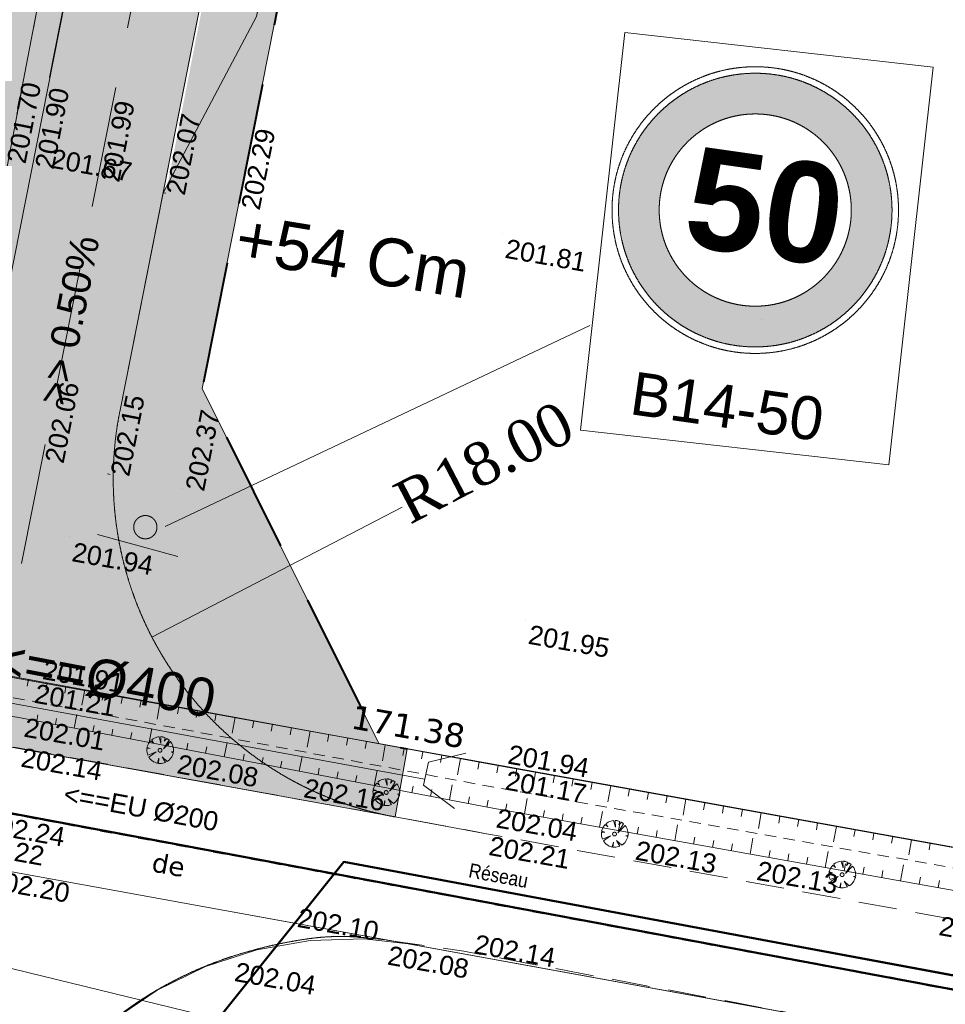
# Model space of a CAD drawing. Header units: millimetres. Extents: x -446952 to 537903, y -185749 to 168493.
# Tile 20 of 155: x -121331 to -72861, y -96599 to -45071. Entities that reach past the tile are written whole.
import ezdxf
from ezdxf.xclip import XClip

# ---------------------------------------------------------------- set-up
doc = ezdxf.new("R2010")
doc.units = ezdxf.units.MM
doc.header["$MEASUREMENT"] = 0
doc.header["$XCLIPFRAME"] = 0
for name, pattern in [('AXES', [101600, 63500, -12700, 12700, -12700]), ('CACHE2', [9525, 6350, -3175]), ('CHEMIN', [3000, 2000, -1000]), ('FOSSE', [1000, 600, -400]), ('Wipeout_Contour', [1000, 0, -1000])]:
    doc.linetypes.add(name, pattern=pattern)
for name, color, linetype in [('02 AF-17-0322 ZAE POMME- CHANTIER-2018-09-26_2_-1-PAP-SURFACES-VOIRIE', 7, 'Continuous'), ('02 AF-17-0322 ZAE POMME- CHANTIER-2018-09-26_2_01-PAP- BORDURE AGGLOS', 7, 'Continuous'), ('02 AF-17-0322 ZAE POMME- CHANTIER-2018-09-26_2_01-PAP- BORDURE CAN CS1 ET PANNEAU SIGNAL', 7, 'Continuous'), ('02 AF-17-0322 ZAE POMME- CHANTIER-2018-09-26_2_01-PAP- BORDURE T2', 7, 'Continuous'), ('02 AF-17-0322 ZAE POMME- CHANTIER-2018-09-26_2_01-PAP- NIVELLEMENT', 7, 'Continuous'), ('02 AF-17-0322 ZAE POMME- CHANTIER-2018-09-26_2_01-PAP- REVET EV', 7, 'Continuous'), ('02 AF-17-0322 ZAE POMME- CHANTIER-2018-09-26_2_01-PAP- REVET PK PL', 7, 'Continuous'), ('02 AF-17-0322 ZAE POMME- CHANTIER-2018-09-26_2_01-PAP- REVET VOIE', 7, 'Continuous'), ('02 AF-17-0322 ZAE POMME- CHANTIER-2018-09-26_2_01-PAP-COTATION', 7, 'Continuous'), ('02 AF-17-0322 ZAE POMME- CHANTIER-2018-09-26_2_01-PAP-FILAIRE VOIE', 7, 'Continuous'), ('02 AF-17-0322 ZAE POMME- CHANTIER-2018-09-26_2_01-PAP-MARQUAGE AU SOL', 7, 'Continuous'), ('02 AF-17-0322 ZAE POMME- CHANTIER-2018-09-26_2_02-PAP-EP PROJET', 7, 'Continuous'), ('02 AF-17-0322 ZAE POMME- CHANTIER-2018-09-26_2_02-PAP-EP TEXTE POUR 2000°', 7, 'Continuous'), ('02 AF-17-0322 ZAE POMME- CHANTIER-2018-09-26_2_06-PAP AEP PROJET', 7, 'Continuous'), ('02 AF-17-0322 ZAE POMME- CHANTIER-2018-09-26_2_09-PAP ECLAIRAGE PROJET', 7, 'Continuous'), ('02 AF-17-0322 ZAE POMME- CHANTIER-2018-09-26_2_2D - Dessins placés - Géomètre.2D', 7, 'Continuous'), ('02 AF-17-0322 ZAE POMME- CHANTIER-2018-09-26_2_Defpoints', 7, 'Continuous'), ('02 AF-17-0322 ZAE POMME- CHANTIER-2018-09-26_2_X-PAP-PL_1_PROFILS_Bordure_T2', 7, 'Continuous'), ('02 AF-17-0322 ZAE POMME- CHANTIER-2018-09-26_2_X-PTS TOPO-TEXTE TOPOALT', 7, 'Continuous'), ('02 AF-17-0322 ZAE POMME- CHANTIER-2018-09-26_2_X-PTS TOPO-TOPOPOINT', 7, 'Continuous'), ('02 AF-17-0322 ZAE POMME- CHANTIER-2018-09-26_2_Y - FDP TOPO-COTATION', 7, 'Continuous'), ('02 AF-17-0322 ZAE POMME- CHANTIER-2018-09-26_2_Y - FDP TOPO-LIMITES_ 09119', 7, 'Continuous'), ('02 AF-17-0322 ZAE POMME- CHANTIER-2018-09-26_2_Y - FDP TOPO-LIMITES_03308', 7, 'Continuous'), ('02 AF-17-0322 ZAE POMME- CHANTIER-2018-09-26_2_Y - FDP TOPO-LIMITES_97191', 7, 'Continuous'), ('02 AF-17-0322 ZAE POMME- CHANTIER-2018-09-26_2_Y - FDP TOPO-LOT COTATION', 7, 'Continuous'), ('02 AF-17-0322 ZAE POMME- CHANTIER-2018-09-26_2_Y-FDP TOPO-TOP_AXE_FOSSE', 7, 'Continuous'), ('02 AF-17-0322 ZAE POMME- CHANTIER-2018-09-26_2_Y-FDP TOPO-TOP_BARBULE', 7, 'Continuous'), ('02 AF-17-0322 ZAE POMME- CHANTIER-2018-09-26_2_Y-FDP TOPO-TOP_BORDURE_CC2', 7, 'Continuous'), ('02 AF-17-0322 ZAE POMME- CHANTIER-2018-09-26_2_Y-FDP TOPO-TOP_TALUS', 7, 'Continuous'), ('02 AF-17-0322 ZAE POMME- CHANTIER-2018-09-26_2_Y-FDP TOPO-TOP_VEGETATION_symb', 7, 'Continuous'), ('02 AF-17-0322 ZAE POMME- CHANTIER-2018-09-26_2_Y-FDP TOPO-TOP_VOIRIE', 7, 'Continuous'), ('02 AF-17-0322 ZAE POMME- CHANTIER-2018-09-26_2_Y-RESEAU EXISTANT FDP-TOP_PLUV_ RESEAU', 7, 'Continuous'), ('02 AF-17-0322 ZAE POMME- CHANTIER-2018-09-26_2_Y-RESEAU EXISTANT FDP-TOP_VANNE_RESEAU', 7, 'Continuous'), ('02 AF-17-0322 ZAE POMME- CHANTIER-2018-09-26_2_Y-RESEAU EXISTANT FDP-TOP_VANNE_SYMB', 7, 'Continuous'), ('02 AF-17-0322 ZAE POMME- CHANTIER-2018-09-26_2_Y-RESEAU EXISTANT FDP-TOP_VANNE_TEXTE', 7, 'Continuous'), ('02 AF-17-0322 ZAE POMME- CHANTIER-2018-09-26_2_ZZ- PAP ALT PTS PROJET', 7, 'Continuous'), ('2D - Dessins placés - Géomètre.2D', 7, 'Continuous')]:
    doc.layers.add(name, color=color, linetype=linetype)
doc.styles.add('STYLE_GENERE_1', font='txt')
doc.styles.add('STYLE_GENERE_3', font='verdana.ttf')
doc.styles.add('STYLE_GENERE_4', font='txt')
doc.styles.add('STYLE_GENERE_9', font='arial.ttf')
doc.linetypes.add('EAUX_USÉES', pattern='A,0,[1,-3. Plan gÃ©omÃ¨tre1.Shx,S=317.460317,R=0,X=0,Y=0],-47000,0', length=47000)

# ---------------------------------------------------------------- blocks, each defined once
blk = doc.blocks.new('Dessin_1_2', base_point=(-56559339, -2771872408))
at = {"color": 254, "linetype": 'Wipeout_Contour', "lineweight": 0, "ltscale": 2094265.569888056}
blk.add_wipeout([(-446952, -185749), (537903, -185749), (537903, 168493), (-446952, 168064)], dxfattribs=at).dxf.layer = '02 AF-17-0322 ZAE POMME- CHANTIER-2018-09-26_2_2D - Dessins placés - Géomètre.2D'
at = {"layer": '02 AF-17-0322 ZAE POMME- CHANTIER-2018-09-26_2_01-PAP- BORDURE CAN CS1 ET PANNEAU SIGNAL', "linetype": 'Continuous', "lineweight": 15, "true_color": 0xc8af83}
h = blk.add_hatch(color=43, dxfattribs=at)
h.paths.add_polyline_path([(-89902, -54020, 1.000005), (-75724, -56047, 1)])
h.paths.add_polyline_path([(-77834, -55746, -1.000006), (-87792, -54322, -1)], flags=0)
at = {"layer": '02 AF-17-0322 ZAE POMME- CHANTIER-2018-09-26_2_01-PAP- BORDURE CAN CS1 ET PANNEAU SIGNAL', "linetype": 'Continuous', "lineweight": 0, "true_color": 0x000000}
blk.add_hatch(color=18, dxfattribs=at).paths.add_polyline_path([(-115267, -71952, 1), (-114234, -71306, 1)])
at = {"layer": '02 AF-17-0322 ZAE POMME- CHANTIER-2018-09-26_2_01-PAP- REVET EV', "linetype": 'Continuous', "lineweight": 15, "true_color": 0xa2a233}
for points in [[(-103425, 49922), (-127964, -74078, 0.147477), (-123090, -64900), (-100482, 49339, -0.30098), (-73306, 76804, 0.901349), (-73408, 77794), (-75679, 77797, 0.141216), (-86326, 74744, 0.20678)], [(-116091, -65592, 0.418387), (-101676, -86792), (-101034, -83224), (-102523, -82955), (-111770, -64364), (-88835, 51530), (-71739, 65197), (-67740, 65093), (-67600, 70507, 0.343506), (-93615, 47980), (-102950, 808), (-101949, -9584), (-108938, -44899), (-113822, -54126)]]:
    blk.add_hatch(color=55, dxfattribs=at).paths.add_polyline_path(points)
at = {"layer": '02 AF-17-0322 ZAE POMME- CHANTIER-2018-09-26_2_01-PAP- REVET PK PL', "linetype": 'Continuous', "lineweight": 15, "true_color": 0x3dad99}
blk.add_hatch(color=135, dxfattribs=at).paths.add_polyline_path([(-113675, -54156), (-108938, -44899), (-101949, -9584), (-102950, 808)])
at = {"layer": '02 AF-17-0322 ZAE POMME- CHANTIER-2018-09-26_2_01-PAP- REVET VOIE', "linetype": 'Continuous', "lineweight": 15, "true_color": 0xe8e8e8}
blk.add_hatch(color=254, dxfattribs=at).paths.add_polyline_path([(-127964, -74078, -0.246824), (-143938, -79120), (-101676, -86792, -0.418387), (-116091, -65592), (-93615, 47980, -0.343506), (-67600, 70507, -0.019452), (-65423, 70535), (-42054, 69930, 0.060082), (-27750, 71280), (38284, 85642, 0.04246), (48004, 88638), (65740, 95802, -0.079278), (72804, 97424), (250300, 109412, 0.02499), (257294, 110237), (294497, 116522, -0.504374), (321675, 89094), (299201, -56028), (285971, -134819, -0.40927), (265363, -149699), (307127, -157458, -0.40792), (292737, -136794), (306112, -57143), (328592, 88023, 0.50605), (293331, 123425), (256128, 117139, -0.02499), (249828, 116396), (72332, 104408, 0.079278), (63118, 102292), (45383, 95129, -0.04246), (36796, 92482), (-29238, 78120, -0.060082), (-41873, 76928), (-65241, 77533, 0.058037), (-73306, 76804, 0.30098), (-100482, 49339), (-123090, -64900, -0.147477)])
at = {"layer": '02 AF-17-0322 ZAE POMME- CHANTIER-2018-09-26_2_-1-PAP-SURFACES-VOIRIE', "color": 7, "linetype": 'Continuous', "lineweight": 15, "flags": 128}
blk.add_lwpolyline([(-100482, 49339), (-123090, -64900, -0.147477), (-127964, -74078, -0.246824), (-143938, -79120), (-101676, -86792, -0.418387), (-116091, -65592), (-111232, -41039)], format="xyb", dxfattribs=at)
at = {"layer": '02 AF-17-0322 ZAE POMME- CHANTIER-2018-09-26_2_01-PAP- BORDURE AGGLOS', "color": 134, "linetype": 'CACHE2', "lineweight": 40, "flags": 128}
blk.add_lwpolyline([(-71739, 65197), (-88835, 51530), (-111770, -64364), (-102523, -82955), (-101034, -83224)], dxfattribs=at)
at = {"layer": '02 AF-17-0322 ZAE POMME- CHANTIER-2018-09-26_2_01-PAP- BORDURE CAN CS1 ET PANNEAU SIGNAL', "color": 161, "linetype": 'AXES', "lineweight": 15, "true_color": 0x40a5ff, "flags": 128}
blk.add_lwpolyline([(328592, 88023, 0.511687), (292793, 123334), (256128, 117139, -0.02499), (249828, 116396), (235959, 115459), (225780, 117778), (189862, 115352), (180087, 111685), (144168, 109260), (133989, 111579), (98071, 109153), (88296, 105486), (72332, 104408, 0.079278), (63118, 102292), (45383, 95129, -0.04246), (36796, 92482), (-29238, 78120, -0.060082), (-41873, 76928), (-65241, 77533, 0.365399), (-100482, 49339), (-123090, -64900, -0.409989), (-143986, -79111), (-146048, -78734)], format="xyb", dxfattribs=at)
at = {"layer": '02 AF-17-0322 ZAE POMME- CHANTIER-2018-09-26_2_01-PAP- BORDURE CAN CS1 ET PANNEAU SIGNAL', "color": 7, "linetype": 'Continuous', "lineweight": 15, "flags": 128}
blk.add_lwpolyline([(-73489, -47553), (-89640, -45744), (-91971, -66560), (-75820, -68369)], close=True, dxfattribs=at)
for points in [[(-113705, -71586), (-91484, -61070)], [(-113053, -73167), (-117260, -72005)]]:
    blk.add_lwpolyline(points, dxfattribs=at)
at = {"layer": '02 AF-17-0322 ZAE POMME- CHANTIER-2018-09-26_2_01-PAP- BORDURE CAN CS1 ET PANNEAU SIGNAL', "color": 7, "linetype": 'Continuous', "lineweight": 15}
for centre, radius in [((-82813, -55034), 7501), ((-82813, -55034), 7161), ((-82813, -55034), 5030), ((-114751, -71629), 609)]:
    blk.add_circle(centre, radius, dxfattribs=at)
at = {"layer": '02 AF-17-0322 ZAE POMME- CHANTIER-2018-09-26_2_01-PAP- BORDURE T2', "color": 7, "linetype": 'Continuous', "lineweight": 15, "flags": 128}
blk.add_lwpolyline([(321675, 89094, 0.511687), (293959, 116432), (257294, 110237, -0.02499), (250300, 109412), (72804, 97424, 0.079278), (65740, 95802), (48004, 88638, -0.04246), (38284, 85642), (-27750, 71280, -0.060082), (-42054, 69930), (-65423, 70535, 0.365399), (-93615, 47980), (-102950, 808), (-101949, -9584), (-108938, -44899), (-113822, -54126), (-116091, -65592, 0.418387), (-101676, -86792), (-96884, -87669)], format="xyb", dxfattribs=at)
at = {"layer": '02 AF-17-0322 ZAE POMME- CHANTIER-2018-09-26_2_01-PAP- NIVELLEMENT', "color": 7, "linetype": 'Continuous', "lineweight": 15}
for p, q in [((-120689, -52768), (-120689, -52768)), ((-117255, -53447), (-117255, -53447)), ((-113822, -54126), (-113822, -54126)), ((-109898, -54903), (-109898, -54903)), ((-120167, -68162), (-120167, -68162)), ((-116734, -68841), (-116734, -68841)), ((-112810, -69618), (-112810, -69618))]:
    blk.add_line(p, q, dxfattribs=at)
at = {"layer": '02 AF-17-0322 ZAE POMME- CHANTIER-2018-09-26_2_01-PAP-COTATION', "color": 161, "linetype": 'Continuous', "lineweight": 15, "true_color": 0x40a5ff}
blk.add_line((-101308, -70581), (-114404, -77390), dxfattribs=at)
at = {"layer": '02 AF-17-0322 ZAE POMME- CHANTIER-2018-09-26_2_01-PAP-FILAIRE VOIE', "color": 7, "linetype": 'Continuous', "lineweight": 15}
for p, q in [((-143986, -79111), (-101676, -86792)), ((-101034, -83224), (-102523, -82955)), ((-101676, -86792), (-101034, -83224))]:
    blk.add_line(p, q, dxfattribs=at)
at = {"layer": '02 AF-17-0322 ZAE POMME- CHANTIER-2018-09-26_2_01-PAP-FILAIRE VOIE', "color": 7, "linetype": 'Continuous', "lineweight": 15, "flags": 128}
for points in [[(-123090, -64900), (-100482, 49339, -0.365399), (-65241, 77533), (-41873, 76928, 0.060082), (-29238, 78120), (36796, 92482, 0.04246), (45383, 95129), (63118, 102292, -0.079278), (72332, 104408), (249828, 116396, 0.02499), (256128, 117139), (292793, 123334, -0.511687), (328592, 88023), (306112, -57143), (292737, -136794, 0.410378), (307276, -157485), (328925, -161413)], [(63118, 102292), (45383, 95129, -0.04246), (36796, 92482), (-29238, 78120, -0.060082), (-41873, 76928), (-65241, 77533, 0.365399), (-100482, 49339), (-123090, -64900, -0.409989), (-143986, -79111), (-146048, -78734)], [(65740, 95802), (48004, 88638, -0.04246), (38284, 85642), (-27750, 71280, -0.060082), (-42054, 69930), (-65423, 70535, 0.365399), (-93615, 47980), (-116091, -65592, 0.418387), (-101676, -86792), (-96884, -87669)]]:
    blk.add_lwpolyline(points, format="xyb", dxfattribs=at)
for points in [[(-111770, -64364), (-88835, 51530)], [(-113822, -54126), (-108938, -44899)], [(-111770, -64364), (-102523, -82955)]]:
    blk.add_lwpolyline(points, dxfattribs=at)
at = {"layer": '02 AF-17-0322 ZAE POMME- CHANTIER-2018-09-26_2_01-PAP-MARQUAGE AU SOL', "color": 254, "linetype": 'CACHE2', "lineweight": 15, "true_color": 0xe8e8e8, "flags": 128}
blk.add_lwpolyline([(-123079, -82876), (-97048, 48660, -0.365399), (-65332, 74034), (-41964, 73429, 0.060082), (-28494, 74700), (37540, 89062, 0.04246), (46694, 91883), (64429, 99047, -0.079278), (72568, 100916), (250064, 112904, 0.02499), (256711, 113688), (293376, 119883, -0.511687), (325134, 88558), (302657, -56586), (286366, -153601)], format="xyb", dxfattribs=at)
at = {"layer": '02 AF-17-0322 ZAE POMME- CHANTIER-2018-09-26_2_02-PAP-EP PROJET', "color": 30, "linetype": 'AXES', "lineweight": 15, "true_color": 0xff6600, "flags": 128}
blk.add_lwpolyline([(-148314, -75971), (-100131, -84808)], dxfattribs=at)
at = {"layer": '02 AF-17-0322 ZAE POMME- CHANTIER-2018-09-26_2_02-PAP-EP PROJET', "color": 30, "linetype": 'Continuous', "lineweight": 15, "true_color": 0xff6600, "flags": 128}
blk.add_lwpolyline([(-97966, -83447), (-99925, -83934), (-100179, -85131), (-98557, -86347)], dxfattribs=at)
at = {"layer": '02 AF-17-0322 ZAE POMME- CHANTIER-2018-09-26_2_06-PAP AEP PROJET', "color": 161, "linetype": 'CACHE2', "lineweight": 15, "true_color": 0x40a5ff, "flags": 128}
blk.add_lwpolyline([(330253, 90922), (320236, 92771), (318312, 101170), (312703, 108940), (298729, 115294), (256953, 108387), (169622, 102543), (72095, 95129), (40029, 83508), (-34422, 68417), (-90568, 70496), (-99967, 57633), (-109711, 12429), (-118818, -36197), (-127333, -80547), (-124531, -87162)], dxfattribs=at)
at = {"layer": '02 AF-17-0322 ZAE POMME- CHANTIER-2018-09-26_2_09-PAP ECLAIRAGE PROJET', "color": 5, "linetype": 'CACHE2', "lineweight": 15, "flags": 128}
blk.add_lwpolyline([(-86090, 72778, 0.16844), (-101183, 51810), (-109711, 12429), (-118818, -36197), (-123909, -62712)], format="xyb", dxfattribs=at)
at = {"layer": '02 AF-17-0322 ZAE POMME- CHANTIER-2018-09-26_2_Defpoints', "color": 161, "linetype": 'Continuous', "lineweight": 15, "true_color": 0x40a5ff}
for p, q in [((-82463, -60783), (-82463, -60783)), ((-98433, -69086), (-98433, -69086))]:
    blk.add_line(p, q, dxfattribs=at)
at = {"layer": '02 AF-17-0322 ZAE POMME- CHANTIER-2018-09-26_2_X-PAP-PL_1_PROFILS_Bordure_T2', "color": 104, "linetype": 'Continuous', "lineweight": 15, "true_color": 0x029e21, "flags": 128}
for points in [[(-113822, -54126), (-113675, -54156)], [(-116734, -68841), (-116587, -68870)]]:
    blk.add_lwpolyline(points, dxfattribs=at)
at = {"layer": '02 AF-17-0322 ZAE POMME- CHANTIER-2018-09-26_2_X-PTS TOPO-TOPOPOINT', "color": 14, "linetype": 'Continuous', "lineweight": 15, "true_color": 0xa80f02}
for p, q in [((-119829, -51523), (-119829, -51522)), ((-96038, -56241), (-96037, -56241)), ((-118720, -72118), (-118719, -72118)), ((-94823, -76440), (-94823, -76440)), ((-120652, -79638), (-120652, -79638)), ((-120991, -80683), (-120991, -80683)), ((-121282, -81600), (-121282, -81600)), ((-113982, -83306), (-113982, -83306)), ((-96199, -84116), (-96199, -84116)), ((-102139, -85513), (-102139, -85513)), ((-96479, -85239), (-96479, -85239)), ((-96742, -86305), (-96742, -86305)), ((-96883, -87668), (-96883, -87668)), ((-90182, -87690), (-90182, -87690)), ((-78265, -89818), (-78265, -89818)), ((-72992, -90534), (-72992, -90534)), ((-73370, -91985), (-73370, -91984)), ((-103220, -93118), (-103220, -93118)), ((-102193, -93229), (-102193, -93229)), ((-110205, -94090), (-110205, -94090)), ((-98078, -93815), (-98078, -93815))]:
    blk.add_line(p, q, dxfattribs=at)
at = {"layer": '02 AF-17-0322 ZAE POMME- CHANTIER-2018-09-26_2_Y - FDP TOPO-LIMITES_ 09119', "color": 14, "linetype": 'Continuous', "lineweight": 15, "true_color": 0xa80f02, "flags": 128}
for points in [[(-184937, 25913), (-198752, -49411), (-185522, -68004), (-16854, -98388), (-2624, 0)], [(-16854, -98388), (-26579, -96636), (-185522, -68004), (-198752, -49411), (-184937, 25913), (-2624, 0)]]:
    blk.add_lwpolyline(points, close=True, dxfattribs=at)
at = {"layer": '02 AF-17-0322 ZAE POMME- CHANTIER-2018-09-26_2_Y - FDP TOPO-LIMITES_03308', "color": 14, "linetype": 'Continuous', "lineweight": 15, "true_color": 0xa80f02}
blk.add_line((-109152, -91951), (41070, -119219), dxfattribs=at)
at = {"layer": '02 AF-17-0322 ZAE POMME- CHANTIER-2018-09-26_2_Y - FDP TOPO-LIMITES_97191', "color": 14, "linetype": 'Continuous', "lineweight": 15, "true_color": 0xa80f02, "flags": 128}
blk.add_lwpolyline([(-211763, -92320), (-209699, -81552), (-201714, -75149), (41070, -119219), (39620, -126736), (-39122, -112338), (-110098, -99361), (-139703, -93948), (-192183, -84352), (-198941, -83117)], close=True, dxfattribs=at)
at = {"layer": '02 AF-17-0322 ZAE POMME- CHANTIER-2018-09-26_2_Y-FDP TOPO-TOP_AXE_FOSSE', "color": 14, "linetype": 'FOSSE', "lineweight": 15, "true_color": 0xa80f02, "flags": 128}
blk.add_lwpolyline([(-3962, -101746), (-26910, -97519), (-50001, -93406), (-72655, -89428), (-96481, -85240), (-120993, -80684), (-145662, -76158), (-168793, -71964), (-184888, -69193)], dxfattribs=at)
at = {"layer": '02 AF-17-0322 ZAE POMME- CHANTIER-2018-09-26_2_Y-FDP TOPO-TOP_BARBULE', "color": 14, "linetype": 'Continuous', "lineweight": 15, "true_color": 0xa80f02}
for p, q in [((-120874, -79598), (-120939, -79956)), ((-119890, -79778), (-119956, -80137)), ((-118907, -79959), (-118972, -80317)), ((-117923, -80139), (-118071, -80948)), ((-116939, -80319), (-117005, -80679)), ((-115956, -80499), (-116022, -80860)), ((-114972, -80679), (-115038, -81041)), ((-113988, -80859), (-114138, -81677)), ((-113005, -81039), (-113071, -81403)), ((-112021, -81219), (-112088, -81584)), ((-111037, -81400), (-111104, -81765)), ((-120439, -81762), (-120379, -81449)), ((-119457, -81951), (-119396, -81635)), ((-118475, -82139), (-118338, -81424)), ((-110054, -81580), (-110205, -82405)), ((-109070, -81760), (-109138, -82127)), ((-117493, -82327), (-117432, -82008)), ((-116511, -82516), (-116449, -82194)), ((-115529, -82704), (-115467, -82381)), ((-114546, -82892), (-114406, -82161)), ((-108087, -81940), (-108154, -82308)), ((-107103, -82120), (-107171, -82489)), ((-106119, -82300), (-106272, -83133)), ((-113564, -83081), (-113502, -82754)), ((-112582, -83269), (-112519, -82940)), ((-110618, -83646), (-110475, -82897)), ((-105136, -82480), (-105204, -82851)), ((-104152, -82660), (-104220, -83032)), ((-103168, -82841), (-103237, -83213)), ((-111600, -83457), (-111537, -83127)), ((-102185, -83021), (-102339, -83861)), ((-101201, -83201), (-101270, -83575)), ((-100217, -83381), (-100286, -83756)), ((-109636, -83834), (-109572, -83500)), ((-108654, -84022), (-108589, -83686)), ((-107672, -84211), (-107607, -83872)), ((-106690, -84399), (-106543, -83634)), ((-99234, -83561), (-99303, -83937)), ((-98250, -83741), (-98405, -84590)), ((-97266, -83921), (-97336, -84299)), ((-105707, -84587), (-105642, -84245)), ((-104725, -84776), (-104659, -84432)), ((-102761, -85152), (-102611, -84370)), ((-96283, -84101), (-96352, -84480)), ((-95299, -84279), (-95366, -84656)), ((-94314, -84456), (-94467, -85303)), ((-103743, -84964), (-103677, -84618)), ((-101779, -85341), (-101712, -84991)), ((-93330, -84632), (-93398, -85008)), ((-92346, -84809), (-92413, -85183)), ((-91362, -84986), (-91429, -85359)), ((-100797, -85529), (-100730, -85178)), ((-99815, -85717), (-99747, -85364)), ((-98833, -85905), (-98680, -85107)), ((-90377, -85163), (-90528, -85999)), ((-89393, -85340), (-89460, -85710)), ((-88409, -85517), (-88475, -85886)), ((-97851, -86094), (-97782, -85737)), ((-96868, -86282), (-96800, -85923)), ((-94900, -86634), (-94755, -85822)), ((-87425, -85694), (-87491, -86062)), ((-86441, -85871), (-86589, -86695)), ((-85456, -86048), (-85522, -86413)), ((-95884, -86459), (-95820, -86099)), ((-93915, -86810), (-93851, -86448)), ((-90962, -87335), (-90816, -86517)), ((-84472, -86225), (-84537, -86589)), ((-83488, -86402), (-83553, -86764)), ((-92931, -86985), (-92866, -86623)), ((-91946, -87160), (-91881, -86797)), ((-82504, -86579), (-82650, -87392)), ((-81519, -86756), (-81584, -87116)), ((-80535, -86933), (-80600, -87291)), ((-89977, -87511), (-89912, -87146)), ((-88993, -87686), (-88928, -87321)), ((-88008, -87861), (-87943, -87495)), ((-87024, -88037), (-86877, -87212)), ((-79551, -87110), (-79615, -87467)), ((-78567, -87287), (-78711, -88088)), ((-77583, -87463), (-77646, -87818)), ((-86039, -88212), (-85974, -87845)), ((-85054, -88387), (-84989, -88019)), ((-83085, -88738), (-82937, -87906)), ((-76598, -87640), (-76662, -87994)), ((-75614, -87817), (-75677, -88170)), ((-74630, -87994), (-74772, -88784)), ((-84070, -88562), (-84004, -88194)), ((-82101, -88913), (-82035, -88543)), ((-79147, -89439), (-78998, -88601)), ((-73646, -88171), (-73708, -88521)), ((-81116, -89088), (-81050, -88717)), ((-80132, -89264), (-80066, -88892)), ((-78163, -89614), (-78096, -89241)), ((-77178, -89789), (-77112, -89416)), ((-76194, -89965), (-76127, -89590)), ((-75209, -90140), (-75059, -89296)), ((-74225, -90315), (-74158, -89939)), ((-73240, -90491), (-73173, -90114))]:
    blk.add_line(p, q, dxfattribs=at)
at = {"layer": '02 AF-17-0322 ZAE POMME- CHANTIER-2018-09-26_2_Y-FDP TOPO-TOP_BORDURE_CC2', "color": 14, "linetype": 'Continuous', "lineweight": 15, "true_color": 0xa80f02, "flags": 128}
blk.add_lwpolyline([(-102194, -93230), (-103221, -93119, 0.061733), (-106174, -93163, 0.043982), (-110206, -94091, 0.044284), (-113485, -95488, 0.138456), (-121296, -102999)], format="xyb", dxfattribs=at)
at = {"layer": '02 AF-17-0322 ZAE POMME- CHANTIER-2018-09-26_2_Y-FDP TOPO-TOP_TALUS', "color": 14, "linetype": 'Continuous', "lineweight": 15, "true_color": 0xa80f02, "flags": 128}
for points in [[(-3789, -100864), (-26579, -96636), (-49714, -92404), (-72547, -88369), (-96200, -84117), (-120654, -79639), (-145323, -75121), (-168569, -70910), (-185522, -68004)], [(-4342, -102864), (-27097, -98720), (-50326, -94549), (-72993, -90535), (-96743, -86306), (-121283, -81601), (-146001, -77296), (-168916, -73098), (-186149, -70019)]]:
    blk.add_lwpolyline(points, dxfattribs=at)
at = {"layer": '02 AF-17-0322 ZAE POMME- CHANTIER-2018-09-26_2_Y-FDP TOPO-TOP_VEGETATION_symb', "color": 14, "linetype": 'Continuous', "lineweight": 15, "true_color": 0xa80f02}
for p, q in [((-114580, -82948), (-114612, -83009)), ((-114468, -82811), (-114580, -82948)), ((-114332, -82923), (-114468, -82811)), ((-114339, -82700), (-114414, -82754)), ((-114414, -82754), (-114332, -82923)), ((-114314, -82682), (-114339, -82700)), ((-114242, -82650), (-114314, -82682)), ((-114101, -82607), (-114242, -82650)), ((-114033, -82596), (-114101, -82607)), ((-113936, -82945), (-114033, -82596)), ((-113878, -82600), (-113943, -82589)), ((-113943, -82589), (-113936, -82945)), ((-113857, -82604), (-113878, -82600)), ((-113835, -82607), (-113857, -82604)), ((-113857, -82604), (-113857, -82604)), ((-113814, -82611), (-113835, -82607)), ((-113709, -82651), (-113814, -82611)), ((-113807, -83233), (-113508, -82773)), ((-113433, -82852), (-113807, -83233)), ((-113760, -82820), (-113709, -82651)), ((-113627, -82687), (-113760, -82820)), ((-113508, -82773), (-113627, -82687)), ((-113379, -82928), (-113433, -82852)), ((-113361, -82953), (-113379, -82928)), ((-113329, -83025), (-113361, -82953)), ((-114670, -83221), (-114674, -83243)), ((-114674, -83243), (-114670, -83354)), ((-114667, -83200), (-114670, -83221)), ((-114670, -83354), (-114660, -83423)), ((-114490, -83207), (-114667, -83200)), ((-114660, -83423), (-114617, -83563)), ((-114656, -83135), (-114659, -83157)), ((-114659, -83157), (-114490, -83207)), ((-114652, -83113), (-114656, -83135)), ((-114612, -83009), (-114652, -83113)), ((-114617, -83563), (-114189, -83391)), ((-114189, -83391), (-114566, -83660)), ((-113390, -83392), (-113279, -83388)), ((-113286, -83431), (-113390, -83392)), ((-113333, -83579), (-113293, -83475)), ((-113286, -83165), (-113329, -83025)), ((-113293, -83475), (-113290, -83453)), ((-113290, -83453), (-113286, -83431)), ((-113275, -83234), (-113286, -83165)), ((-113279, -83388), (-113275, -83367)), ((-113271, -83345), (-113275, -83234)), ((-113275, -83367), (-113271, -83345)), ((-114566, -83660), (-114513, -83736)), ((-114513, -83736), (-114495, -83761)), ((-114495, -83761), (-114437, -83815)), ((-114437, -83815), (-114319, -83901)), ((-114319, -83901), (-114257, -83934)), ((-114257, -83934), (-114153, -83973)), ((-114153, -83973), (-114132, -83977)), ((-114132, -83977), (-114110, -83981)), ((-114110, -83981), (-114045, -83725)), ((-114045, -83725), (-114067, -83988)), ((-114067, -83988), (-114045, -83992)), ((-113912, -83992), (-113844, -83981)), ((-113876, -83643), (-113607, -83888)), ((-113704, -83938), (-113876, -83643)), ((-113844, -83981), (-113704, -83938)), ((-113607, -83888), (-113531, -83834)), ((-113531, -83834), (-113506, -83816)), ((-113506, -83816), (-113452, -83759)), ((-113452, -83759), (-113365, -83640)), ((-113365, -83640), (-113333, -83579)), ((-114045, -83992), (-114024, -83995)), ((-114024, -83995), (-113912, -83992)), ((-102625, -85018), (-102737, -85155)), ((-102489, -85130), (-102625, -85018)), ((-102496, -84907), (-102571, -84961)), ((-102571, -84961), (-102489, -85130)), ((-102470, -84889), (-102496, -84907)), ((-102398, -84857), (-102470, -84889)), ((-102258, -84814), (-102398, -84857)), ((-102190, -84803), (-102258, -84814)), ((-102093, -85152), (-102190, -84803)), ((-102035, -84807), (-102100, -84796)), ((-102100, -84796), (-102093, -85152)), ((-102014, -84811), (-102035, -84807)), ((-102014, -84811), (-102014, -84810)), ((-101992, -84814), (-102014, -84811)), ((-101970, -84818), (-101992, -84814)), ((-101866, -84857), (-101970, -84818)), ((-101964, -85440), (-101665, -84980)), ((-101917, -85026), (-101866, -84857)), ((-101784, -84894), (-101917, -85026)), ((-101665, -84980), (-101784, -84894)), ((-102827, -85428), (-102831, -85450)), ((-102831, -85450), (-102827, -85561)), ((-102823, -85407), (-102827, -85428)), ((-102647, -85414), (-102823, -85407)), ((-102813, -85342), (-102816, -85363)), ((-102816, -85363), (-102647, -85414)), ((-102809, -85320), (-102813, -85342)), ((-102769, -85216), (-102809, -85320)), ((-102737, -85155), (-102769, -85216)), ((-101590, -85059), (-101964, -85440)), ((-101536, -85135), (-101590, -85059)), ((-101518, -85160), (-101536, -85135)), ((-101485, -85232), (-101518, -85160)), ((-101442, -85372), (-101485, -85232)), ((-101432, -85441), (-101442, -85372)), ((-101428, -85552), (-101432, -85441)), ((-102827, -85561), (-102817, -85629)), ((-102817, -85629), (-102774, -85770)), ((-102774, -85770), (-102345, -85598)), ((-102345, -85598), (-102723, -85867)), ((-102723, -85867), (-102669, -85943)), ((-102669, -85943), (-102652, -85968)), ((-102652, -85968), (-102594, -86022)), ((-102594, -86022), (-102475, -86108)), ((-102267, -86188), (-102202, -85932)), ((-102202, -85932), (-102224, -86195)), ((-102033, -85850), (-101763, -86095)), ((-101861, -86145), (-102033, -85850)), ((-101763, -86095), (-101688, -86041)), ((-101688, -86041), (-101663, -86023)), ((-101663, -86023), (-101609, -85965)), ((-101609, -85965), (-101522, -85847)), ((-101547, -85599), (-101436, -85595)), ((-101443, -85638), (-101547, -85599)), ((-101522, -85847), (-101490, -85786)), ((-101490, -85786), (-101450, -85681)), ((-101450, -85681), (-101446, -85660)), ((-101446, -85660), (-101443, -85638)), ((-101436, -85595), (-101432, -85574)), ((-101432, -85574), (-101428, -85552)), ((-102475, -86108), (-102414, -86141)), ((-102414, -86141), (-102310, -86180)), ((-102310, -86180), (-102289, -86184)), ((-102289, -86184), (-102267, -86188)), ((-102224, -86195), (-102202, -86198)), ((-102202, -86198), (-102181, -86202)), ((-102181, -86202), (-102069, -86199)), ((-102069, -86199), (-102001, -86188)), ((-102001, -86188), (-101861, -86145)), ((-90513, -87067), (-90538, -87085)), ((-90441, -87035), (-90513, -87067)), ((-90301, -86992), (-90441, -87035)), ((-90232, -86981), (-90301, -86992)), ((-90136, -87330), (-90232, -86981)), ((-90078, -86985), (-90142, -86974)), ((-90142, -86974), (-90136, -87330)), ((-90056, -86988), (-90078, -86985)), ((-90035, -86992), (-90056, -86988)), ((-90056, -86988), (-90056, -86988)), ((-90013, -86996), (-90035, -86992)), ((-89909, -87035), (-90013, -86996)), ((-89959, -87204), (-89909, -87035)), ((-89826, -87071), (-89959, -87204)), ((-89707, -87158), (-89826, -87071)), ((-90866, -87584), (-90870, -87606)), ((-90690, -87592), (-90866, -87584)), ((-90855, -87520), (-90859, -87541)), ((-90859, -87541), (-90690, -87592)), ((-90851, -87498), (-90855, -87520)), ((-90812, -87394), (-90851, -87498)), ((-90779, -87333), (-90812, -87394)), ((-90668, -87196), (-90779, -87333)), ((-90531, -87308), (-90668, -87196)), ((-90538, -87085), (-90614, -87139)), ((-90614, -87139), (-90531, -87308)), ((-90007, -87618), (-89707, -87158)), ((-89632, -87237), (-90007, -87618)), ((-89578, -87313), (-89632, -87237)), ((-89560, -87338), (-89578, -87313)), ((-89528, -87410), (-89560, -87338)), ((-89485, -87550), (-89528, -87410)), ((-89474, -87618), (-89485, -87550)), ((-90870, -87606), (-90873, -87627)), ((-90873, -87627), (-90870, -87739)), ((-90870, -87739), (-90859, -87807)), ((-90859, -87807), (-90816, -87948)), ((-90816, -87948), (-90388, -87775)), ((-90388, -87775), (-90766, -88045)), ((-90766, -88045), (-90712, -88120)), ((-90310, -88365), (-90244, -88110)), ((-90244, -88110), (-90266, -88373)), ((-90075, -88028), (-89806, -88272)), ((-89903, -88323), (-90075, -88028)), ((-89651, -88143), (-89565, -88025)), ((-89590, -87776), (-89478, -87773)), ((-89485, -87816), (-89590, -87776)), ((-89565, -88025), (-89532, -87964)), ((-89532, -87964), (-89493, -87859)), ((-89493, -87859), (-89489, -87838)), ((-89489, -87838), (-89485, -87816)), ((-89478, -87773), (-89474, -87751)), ((-89471, -87730), (-89474, -87618)), ((-89474, -87751), (-89471, -87730)), ((-90712, -88120), (-90694, -88146)), ((-90694, -88146), (-90637, -88200)), ((-90637, -88200), (-90518, -88286)), ((-90518, -88286), (-90457, -88318)), ((-90457, -88318), (-90353, -88358)), ((-90353, -88358), (-90331, -88362)), ((-90331, -88362), (-90310, -88365)), ((-90266, -88373), (-90245, -88376)), ((-90245, -88376), (-90223, -88380)), ((-90223, -88380), (-90112, -88376)), ((-90112, -88376), (-90043, -88366)), ((-90043, -88366), (-89903, -88323)), ((-89806, -88272), (-89730, -88219)), ((-89730, -88219), (-89705, -88201)), ((-89705, -88201), (-89651, -88143)), ((-78384, -89119), (-78524, -89162)), ((-78315, -89108), (-78384, -89119)), ((-78219, -89457), (-78315, -89108)), ((-78161, -89112), (-78225, -89101)), ((-78225, -89101), (-78219, -89457)), ((-78139, -89116), (-78161, -89112)), ((-78117, -89119), (-78139, -89116)), ((-78139, -89116), (-78139, -89116)), ((-78096, -89123), (-78117, -89119)), ((-77992, -89163), (-78096, -89123)), ((-78938, -89647), (-78942, -89669)), ((-78934, -89625), (-78938, -89647)), ((-78895, -89521), (-78934, -89625)), ((-78862, -89460), (-78895, -89521)), ((-78751, -89324), (-78862, -89460)), ((-78614, -89435), (-78751, -89324)), ((-78621, -89212), (-78697, -89266)), ((-78697, -89266), (-78614, -89435)), ((-78596, -89194), (-78621, -89212)), ((-78524, -89162), (-78596, -89194)), ((-78089, -89745), (-77790, -89285)), ((-77715, -89364), (-78089, -89745)), ((-78042, -89332), (-77992, -89163)), ((-77909, -89199), (-78042, -89332)), ((-77790, -89285), (-77909, -89199)), ((-77661, -89440), (-77715, -89364)), ((-77643, -89465), (-77661, -89440)), ((-77611, -89537), (-77643, -89465)), ((-77568, -89677), (-77611, -89537)), ((-78953, -89733), (-78956, -89755)), ((-78956, -89755), (-78953, -89866)), ((-78949, -89712), (-78953, -89733)), ((-78953, -89866), (-78942, -89935)), ((-78773, -89719), (-78949, -89712)), ((-78942, -89669), (-78773, -89719)), ((-78942, -89935), (-78899, -90075)), ((-78899, -90075), (-78471, -89903)), ((-78471, -89903), (-78849, -90172)), ((-78849, -90172), (-78795, -90248)), ((-78158, -90155), (-77889, -90400)), ((-77986, -90450), (-78158, -90155)), ((-77734, -90271), (-77648, -90152)), ((-77672, -89904), (-77561, -89900)), ((-77568, -89944), (-77672, -89904)), ((-77648, -90152), (-77615, -90091)), ((-77615, -90091), (-77575, -89987)), ((-77575, -89987), (-77572, -89965)), ((-77572, -89965), (-77568, -89944)), ((-77557, -89746), (-77568, -89677)), ((-77561, -89900), (-77557, -89879)), ((-77554, -89857), (-77557, -89746)), ((-77557, -89879), (-77554, -89857)), ((-78795, -90248), (-78777, -90273)), ((-78777, -90273), (-78719, -90327)), ((-78719, -90327), (-78601, -90413)), ((-78601, -90413), (-78540, -90446)), ((-78540, -90446), (-78436, -90485)), ((-78436, -90485), (-78414, -90489)), ((-78414, -90489), (-78392, -90493)), ((-78392, -90493), (-78327, -90237)), ((-78327, -90237), (-78349, -90500)), ((-78349, -90500), (-78328, -90504)), ((-78328, -90504), (-78306, -90507)), ((-78306, -90507), (-78195, -90504)), ((-78195, -90504), (-78126, -90493)), ((-78126, -90493), (-77986, -90450)), ((-77889, -90400), (-77813, -90346)), ((-77813, -90346), (-77788, -90328)), ((-77788, -90328), (-77734, -90271))]:
    blk.add_line(p, q, dxfattribs=at)
for centre in [(-113982, -83306), (-102139, -85513), (-90182, -87690), (-78265, -89818)]:
    blk.add_circle(centre, 100, dxfattribs=at)
at = {"layer": '02 AF-17-0322 ZAE POMME- CHANTIER-2018-09-26_2_Y-FDP TOPO-TOP_VOIRIE', "color": 14, "linetype": 'CHEMIN', "lineweight": 15, "true_color": 0xa80f02, "flags": 128}
blk.add_lwpolyline([(-4605, -104649), (-27656, -100282), (-50605, -96083), (-73371, -91986), (-96884, -87669), (-121441, -83172), (-146048, -78734), (-169031, -74530), (-190445, -70658), (-195855, -69322), (-196839, -68997, -0.074747), (-200744, -67025, -0.095988), (-203105, -64553, -0.03892), (-205112, -60821, -0.039418), (-206494, -56872, -0.058044), (-206869, -54248, -0.0417), (-206658, -50570), (-201926, -25680), (-197177, -1562), (-196079, 4188)], format="xyb", dxfattribs=at)
at = {"layer": '02 AF-17-0322 ZAE POMME- CHANTIER-2018-09-26_2_Y-FDP TOPO-TOP_VOIRIE', "color": 14, "linetype": 'Continuous', "lineweight": 15, "true_color": 0xa80f02, "flags": 128}
blk.add_lwpolyline([(-136816, -175468), (-123710, -109240), (-122962, -106517), (-121838, -103927), (-120360, -101521), (-118558, -99347), (-116469, -97448), (-114132, -95863), (-111596, -94622), (-108910, -93751), (-106129, -93267), (-103307, -93179), (-100500, -93490)], dxfattribs=at)
at = {"layer": '02 AF-17-0322 ZAE POMME- CHANTIER-2018-09-26_2_Y-FDP TOPO-TOP_VOIRIE', "color": 14, "linetype": 'CHEMIN', "lineweight": 15, "true_color": 0xa80f02, "flags": 128}
blk.add_lwpolyline([(-5705, -110718), (-51727, -102602), (-98079, -93816), (-102194, -93230)], dxfattribs=at)
at = {"layer": '02 AF-17-0322 ZAE POMME- CHANTIER-2018-09-26_2_Y-RESEAU EXISTANT FDP-TOP_PLUV_ RESEAU', "color": 122, "linetype": 'Continuous', "lineweight": 15, "true_color": 0x00d59f, "flags": 128}
blk.add_lwpolyline([(-126924, -93477), (-105893, -98605)], dxfattribs=at)
at = {"layer": '02 AF-17-0322 ZAE POMME- CHANTIER-2018-09-26_2_Y-RESEAU EXISTANT FDP-TOP_VANNE_RESEAU', "color": 124, "linetype": 'FOSSE', "lineweight": 50, "flags": 128}
blk.add_lwpolyline([(-122972, -86393), (-50630, -99902)], dxfattribs=at)
at = {"layer": '02 AF-17-0322 ZAE POMME- CHANTIER-2018-09-26_2_Y-RESEAU EXISTANT FDP-TOP_VANNE_RESEAU', "color": 124, "linetype": 'Continuous', "lineweight": 50, "flags": 128}
blk.add_lwpolyline([(-113273, -100281), (-104360, -89149), (-49970, -99278), (26303, -113382), (91932, -120261), (147724, -130688), (202662, -140273), (275180, -154532), (285581, -173667)], dxfattribs=at)
at = {"layer": '02 AF-17-0322 ZAE POMME- CHANTIER-2018-09-26_2_Y-RESEAU EXISTANT FDP-TOP_VANNE_SYMB', "color": 124, "linetype": 'EAUX_USÉES', "lineweight": 50, "flags": 128}
blk.add_lwpolyline([(-126064, -98371), (-123339, -86323), (-50263, -99984), (25936, -114116), (43157, -115689), (39602, -134480)], dxfattribs=at)
at = {"layer": '02 AF-17-0322 ZAE POMME- CHANTIER-2018-09-26_2_Y-RESEAU EXISTANT FDP-TOP_VANNE_SYMB', "color": 54, "linetype": 'Continuous', "lineweight": 40, "flags": 128}
blk.add_lwpolyline([(-113273, -100281), (-104360, -89149), (26303, -113382), (91932, -120261), (147724, -130688), (202662, -140273), (275757, -154465, -0.23535), (276465, -155007), (285581, -173667)], format="xyb", dxfattribs=at)
at = {"layer": '02 AF-17-0322 ZAE POMME- CHANTIER-2018-09-26_2_01-PAP- BORDURE CAN CS1 ET PANNEAU SIGNAL', "color": 7, "linetype": 'Continuous', "lineweight": 15, "rotation": 351.8643}
for s, insert, char_height, attachment_point, style in [('\\A1;{\\pql;\\fArial|b1|i0|c0|p38;50}', (-86719, -56936), 5250.47, 7, 'STYLE_GENERE_9'), ('\\A1;{\\pqc;\\fArial|b0|i0|c0|p38;B14-50}', (-84122, -64192), 2250.2, 2, 'STYLE_GENERE_4')]:
    blk.add_mtext(s, dxfattribs=dict(at, insert=insert, char_height=char_height, attachment_point=attachment_point, style=style))
at = {"layer": '02 AF-17-0322 ZAE POMME- CHANTIER-2018-09-26_2_01-PAP- NIVELLEMENT', "color": 161, "linetype": 'Continuous', "lineweight": 15, "true_color": 0x40a5ff, "insert": (-109755, -55209), "char_height": 2500, "attachment_point": 1, "rotation": 350.6906, "style": 'STYLE_GENERE_4'}
blk.add_mtext('\\A1;{\\pql;\\fArial|b0|i0|c0|p38;+54 Cm}', dxfattribs=at)
at = {"layer": '02 AF-17-0322 ZAE POMME- CHANTIER-2018-09-26_2_01-PAP- NIVELLEMENT', "color": 7, "linetype": 'Continuous', "lineweight": 15, "insert": (-118741, -60798), "char_height": 1500, "attachment_point": 5, "rotation": 78.8057, "style": 'STYLE_GENERE_4'}
blk.add_mtext('\\A1;{\\pqc;\\fArial|b0|i0|c0|p38;>> 0.50%}', dxfattribs=at)
at = {"layer": '02 AF-17-0322 ZAE POMME- CHANTIER-2018-09-26_2_01-PAP-COTATION', "color": 161, "linetype": 'Continuous', "lineweight": 15, "true_color": 0x40a5ff, "insert": (-97006, -68247), "char_height": 2250, "attachment_point": 5, "rotation": 27.4722, "style": 'STYLE_GENERE_1'}
blk.add_mtext('\\A1;{\\pqc;\\fTimes New Roman|b0|i0|c0|p22;R18.00}', dxfattribs=at)
at = {"layer": '02 AF-17-0322 ZAE POMME- CHANTIER-2018-09-26_2_02-PAP-EP TEXTE POUR 2000°', "color": 30, "linetype": 'Continuous', "lineweight": 15, "true_color": 0xff6600, "insert": (-122447, -77465), "char_height": 2000, "attachment_point": 1, "rotation": 349.2051, "style": 'STYLE_GENERE_4'}
blk.add_mtext('\\A1;{\\pql;\\fArial|b0|i0|c0|p38;<==Ø400 }', dxfattribs=at)
at = {"layer": '02 AF-17-0322 ZAE POMME- CHANTIER-2018-09-26_2_X-PTS TOPO-TEXTE TOPOALT', "color": 14, "linetype": 'Continuous', "lineweight": 15, "true_color": 0xa80f02, "char_height": 1000, "rotation": 349.9517, "style": 'STYLE_GENERE_4'}
for s, insert, attachment_point in [('\\A1;{\\pql;\\fArial|b0|i0|c0|p38;201.67}', (-119586, -51819), 1), ('\\A1;{\\pql;\\fArial|b0|i0|c0|p38;201.81}', (-95795, -56538), 1), ('\\A1;{\\pql;\\fArial|b0|i0|c0|p38;201.94}', (-118477, -72415), 1), ('\\A1;{\\pql;\\fArial|b0|i0|c0|p38;201.95}', (-94580, -76737), 1), ('\\A1;{\\pql;\\fArial|b0|i0|c0|p38;201.91}', (-120011, -78585), 1), ('\\A1;{\\pql;\\fArial|b0|i0|c0|p38;201.21}', (-120437, -79824), 1), ('\\A1;{\\pql;\\fArial|b0|i0|c0|p38;202.01}', (-121163, -82595), 7), ('\\A1;{\\pql;\\fArial|b0|i0|c0|p38;202.14}', (-121320, -84166), 7), ('\\A1;{\\pql;\\fArial|b0|i0|c0|p38;201.94}', (-95651, -83007), 1), ('\\A1;{\\pql;\\fArial|b0|i0|c0|p38;202.08}', (-112975, -83513), 1), ('\\A1;{\\pql;\\fArial|b0|i0|c0|p38;201.17}', (-95787, -84368), 1), ('\\A1;{\\pql;\\fArial|b0|i0|c0|p38;202.16}', (-106340, -84770), 1), ('\\A1;{\\pql;\\fArial|b0|i0|c0|p38;202.04}', (-96439, -87345), 7), ('\\A1;{\\pql;\\fArial|b0|i0|c0|p38;202.24}', (-123096, -86620), 1), ('\\A1;{\\pql;\\fArial|b0|i0|c0|p38;202.22}', (-124178, -87622), 1), ('\\A1;{\\pql;\\fArial|b0|i0|c0|p38;202.21}', (-96821, -88789), 7), ('\\A1;{\\pql;\\fArial|b0|i0|c0|p38;202.13}', (-88975, -88031), 1), ('\\A1;{\\pql;\\fArial|b0|i0|c0|p38;202.13}', (-82620, -89092), 1), ('\\A1;{\\pql;\\fArial|b0|i0|c0|p38;202.20}', (-122846, -89557), 1), ('\\A1;{\\pql;\\fArial|b0|i0|c0|p38;202.10}', (-106670, -91556), 1), ('\\A1;{\\pql;\\fArial|b0|i0|c0|p38;202.25}', (-73250, -92980), 7), ('\\A1;{\\pql;\\fArial|b0|i0|c0|p38;202.14}', (-97416, -92939), 1), ('\\A1;{\\pql;\\fArial|b0|i0|c0|p38;202.08}', (-101950, -93526), 1), ('\\A1;{\\pql;\\fArial|b0|i0|c0|p38;202.04}', (-109962, -94387), 1)]:
    blk.add_mtext(s, dxfattribs=dict(at, insert=insert, attachment_point=attachment_point))
at = {"layer": '02 AF-17-0322 ZAE POMME- CHANTIER-2018-09-26_2_Y - FDP TOPO-COTATION', "color": 14, "linetype": 'Continuous', "lineweight": 15, "true_color": 0xa80f02, "insert": (-104050, -82172), "char_height": 1250, "attachment_point": 7, "rotation": 349.7882, "style": 'STYLE_GENERE_3'}
blk.add_mtext('\\A1;{\\pql;\\fVerdana|b0|i0|c0|p38;171.38}', dxfattribs=at)
at = {"layer": '02 AF-17-0322 ZAE POMME- CHANTIER-2018-09-26_2_Y - FDP TOPO-LOT COTATION', "color": 14, "linetype": 'Continuous', "lineweight": 15, "true_color": 0xa80f02, "insert": (-104050, -82172), "char_height": 1250, "attachment_point": 7, "rotation": 349.7882, "style": 'STYLE_GENERE_3'}
blk.add_mtext('\\A1;{\\pql;\\fVerdana|b0|i0|c0|p38;171.38}', dxfattribs=at)
at = {"layer": '02 AF-17-0322 ZAE POMME- CHANTIER-2018-09-26_2_Y-FDP TOPO-TOP_VOIRIE', "color": 14, "linetype": 'Continuous', "lineweight": 15, "true_color": 0xa80f02, "insert": (-114473, -89655), "char_height": 1000, "attachment_point": 7, "rotation": 349.61, "style": 'STYLE_GENERE_3'}
blk.add_mtext('\\A1;{\\pql;\\fVerdana|b0|i0|c0|p38;de}', dxfattribs=at)
at = {"layer": '02 AF-17-0322 ZAE POMME- CHANTIER-2018-09-26_2_Y-RESEAU EXISTANT FDP-TOP_VANNE_SYMB', "color": 124, "linetype": 'Continuous', "lineweight": 50, "insert": (-118908, -85074), "char_height": 1000, "attachment_point": 1, "rotation": 349.5054, "style": 'STYLE_GENERE_4'}
blk.add_mtext('\\A1;{\\pql;\\fArial|b0|i0|c0|p38;<==EU Ø200}', dxfattribs=at)
at = {"layer": '02 AF-17-0322 ZAE POMME- CHANTIER-2018-09-26_2_Y-RESEAU EXISTANT FDP-TOP_VANNE_TEXTE', "color": 124, "linetype": 'Continuous', "lineweight": 50, "insert": (-97868, -89954), "char_height": 750, "attachment_point": 7, "rotation": 349.4506, "style": 'STYLE_GENERE_4'}
blk.add_mtext('\\A1;{\\W0.866667x;\\pql;\\fArial|b0|i0|c0|p38;Réseau}', dxfattribs=at)
at = {"layer": '02 AF-17-0322 ZAE POMME- CHANTIER-2018-09-26_2_ZZ- PAP ALT PTS PROJET', "color": 7, "linetype": 'Continuous', "lineweight": 15, "char_height": 1000, "attachment_point": 1, "rotation": 78.8057, "style": 'STYLE_GENERE_4'}
for s, insert in [('\\A1;{\\pql;\\fArial|b0|i0|c0|p38;201.70}', (-122013, -52462)), ('\\A1;{\\pql;\\fArial|b0|i0|c0|p38;201.90}', (-120542, -52753)), ('\\A1;{\\pql;\\fArial|b0|i0|c0|p38;201.99}', (-117108, -53433)), ('\\A1;{\\pql;\\fArial|b0|i0|c0|p38;202.07}', (-113675, -54112)), ('\\A1;{\\pql;\\fArial|b0|i0|c0|p38;202.29}', (-109751, -54889)), ('\\A1;{\\pql;\\fArial|b0|i0|c0|p38;202.06}', (-120020, -68148)), ('\\A1;{\\pql;\\fArial|b0|i0|c0|p38;202.15}', (-116587, -68827)), ('\\A1;{\\pql;\\fArial|b0|i0|c0|p38;202.37}', (-112663, -69604))]:
    blk.add_mtext(s, dxfattribs=dict(at, insert=insert))

msp = doc.modelspace()

# ---------------------------------------------------------------- block references
at = {"layer": '2D - Dessins placés - Géomètre.2D', "color": 7, "linetype": 'Continuous', "lineweight": 40}
ref = msp.add_blockref('Dessin_1_2', (-56559339, -2771872408), dxfattribs=at)
XClip(ref).set_block_clipping_path([(-446952.2139278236, -185748.9586169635), (537903.0822630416, -185748.9586169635), (537903.0822630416, 168492.6257651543), (-446952.2139278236, 168063.6339895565)])

doc.saveas('drawing.dxf')
